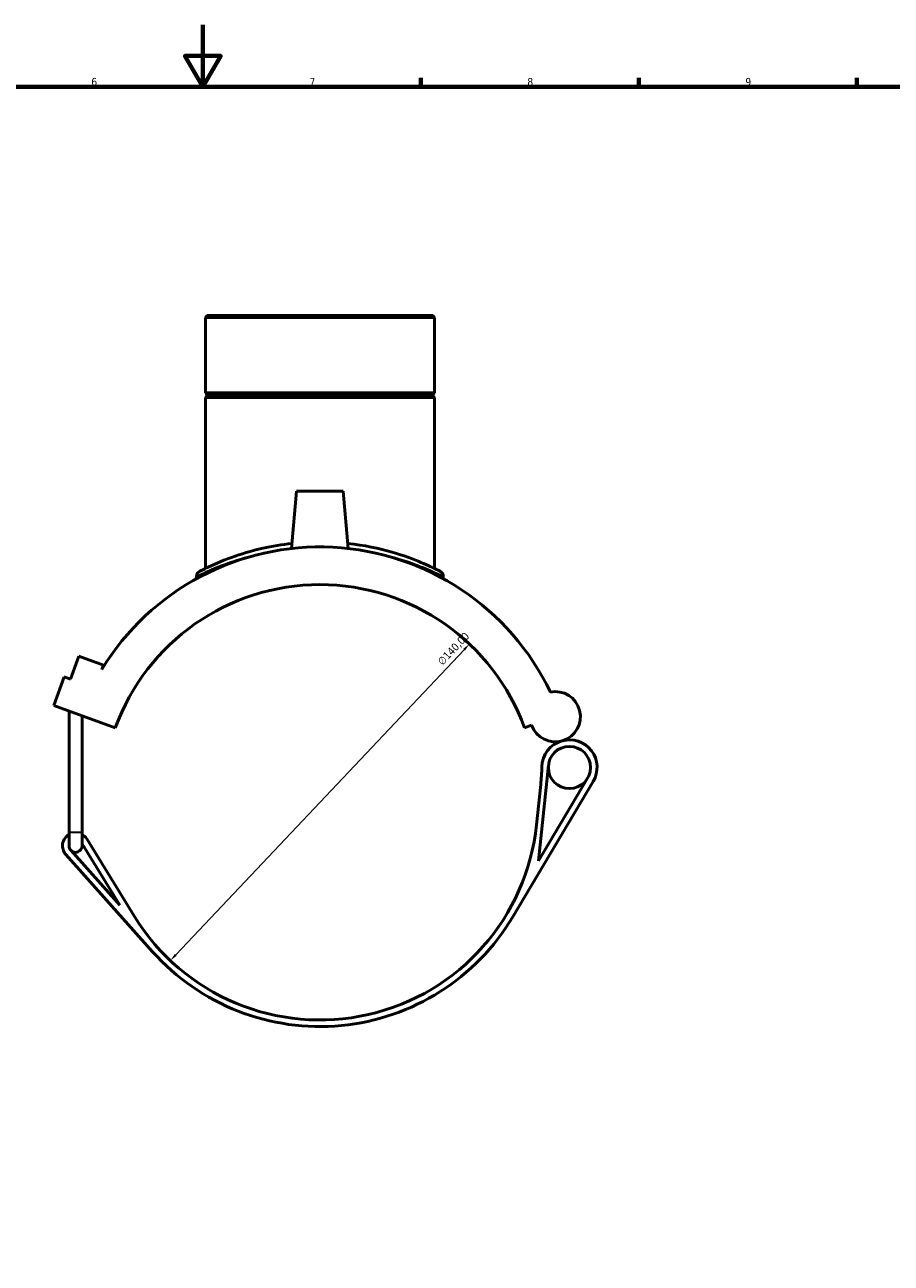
# Model space of a CAD drawing. Header units: millimetres. Extents: x -15 to 1080, y -217 to 1281.
# Tile 5 of 8: x 363 to 642, y 196 to 594. Entities that reach past the tile are written whole.
import ezdxf

# ---------------------------------------------------------------- set-up
doc = ezdxf.new("R2010")
doc.units = ezdxf.units.MM
for name, color, linetype, lineweight in [('Border (ISO)', 7, 'Continuous', 70), ('Dimension (ISO)', 7, 'Continuous', 25), ('Visible (ISO)', 7, 'Continuous', 50), ('Visible Narrow (ISO)', 7, 'Continuous', 35)]:
    doc.layers.add(name, color=color, linetype=linetype, lineweight=lineweight)
doc.styles.add('Note Text (ISO)', font='tahoma.ttf')
doc.dimstyles.new('Default (ISO)', dxfattribs={"dimtxt": 2.5, "dimasz": 2.5, "dimexe": 3.175, "dimexo": 0, "dimgap": 0.762, "dimtad": 1, "dimrnd": 1e-08, "dimzin": 0, "dimtxsty": 'Note Text (ISO)', "dimcen": 0.09, "dimdle": 10, "dimclrd": 256, "dimclre": 256, "dimclrt": 232, "dimazin": 0, "dimtfac": 1.40208, "dimtmove": 0, "dimatfit": 3, "dimfxl": 1, "dimtolj": 1, "dimtzin": 0, "dimlwd": -1, "dimlwe": -1, "dimarcsym": 0})

# ---------------------------------------------------------------- blocks, each defined once
blk = doc.blocks.new('Borders Default Border')
at = {"layer": 'Border (ISO)'}
for p, q in [((490.58, 574), (490.58, 576.9)), ((560.67, 574), (560.67, 576.9)), ((630.75, 574), (630.75, 576.9))]:
    blk.add_line(p, q, dxfattribs=at)
at = {"layer": 'Border (ISO)', "flags": 128}
for points in [[(420.5, 594), (420.5, 574), (414.73, 584), (426.27, 584), (420.5, 574)], [(20, 20), (20, 574), (821, 574), (821, 20), (20, 20)]]:
    blk.add_lwpolyline(points, dxfattribs=at)
at = {"layer": 'Border (ISO)', "color": 232, "true_color": 0xca0064, "char_height": 2.5, "attachment_point": 7, "style": 'Note Text (ISO)'}
for s, insert in [('6', (384.66, 574.35)), ('7', (454.77, 574.4)), ('8', (524.81, 574.34)), ('9', (594.88, 574.35))]:
    blk.add_mtext(s, dxfattribs=dict(at, insert=insert))
blk = doc.blocks.new('*D6')
at = {"layer": 'Defpoints', "color": 0, "transparency": 16777216}
for p in [(506.2, 394.87), (410.08, 293.08)]:
    blk.add_point(p, dxfattribs=at)
at = {"layer": 'Dimension (ISO)', "transparency": 16777216}
blk.add_line((411.79, 294.9), (504.48, 393.05), dxfattribs=at)
for points in [[(504.18, 393.34), (504.78, 392.77), (506.2, 394.87)], [(411.49, 295.19), (412.1, 294.62), (410.08, 293.08)]]:
    blk.add_solid(points, dxfattribs=at)
at = {"layer": 'Dimension (ISO)', "color": 232, "true_color": 0xca0064, "transparency": 16777216, "insert": (495.7, 389.54), "char_height": 2.5, "attachment_point": 1, "rotation": 46.6398, "style": 'Note Text (ISO)'}
blk.add_mtext('\\A1;∅140,00', dxfattribs=at)

msp = doc.modelspace()

# ---------------------------------------------------------------- linework, layer by layer
at = {"layer": 'Visible (ISO)'}
for p, q in [((421.878, 500.477), (421.311, 499.911)), ((494.964, 499.911), (421.311, 499.911)), ((421.311, 499.911), (421.311, 475.644)), ((421.878, 500.477), (494.397, 500.477)), ((494.397, 500.477), (494.964, 499.911)), ((494.964, 499.911), (494.964, 475.644)), ((421.311, 475.644), (494.964, 475.644)), ((421.811, 475.144), (421.311, 475.644)), ((421.811, 474.644), (421.311, 474.144)), ((494.964, 474.144), (421.311, 474.144)), ((421.311, 474.144), (421.311, 419.163)), ((421.811, 475.144), (494.464, 475.144)), ((421.811, 475.144), (421.811, 474.644)), ((494.464, 474.644), (421.811, 474.644)), ((494.464, 475.144), (494.964, 475.644)), ((494.464, 475.144), (494.464, 474.644)), ((494.464, 474.644), (494.964, 474.144)), ((494.964, 474.144), (494.964, 419.163)), ((450.638, 443.977), (449.028, 425.58)), ((465.638, 443.977), (450.638, 443.977)), ((465.638, 443.977), (467.247, 425.58)), ((418.478, 416.685), (418.478, 415.875)), ((497.797, 416.685), (497.797, 415.875)), ((377.951, 383.592), (380.632, 390.959)), ((380.632, 390.959), (388.526, 388.086)), ((388.526, 388.086), (388.026, 386.715)), ((372.625, 375.101), (375.977, 384.31)), ((375.977, 384.31), (377.951, 383.592)), ((372.625, 375.101), (392.359, 367.919)), ((377.501, 334.377), (377.501, 373.327)), ((381.701, 334.377), (381.701, 371.798)), ((523.916, 367.919), (526.193, 368.748)), ((528.419, 325.209), (531.596, 355.873)), ((520.108, 307.125), (545.981, 350.632)), ((544.176, 351.706), (528.419, 325.209)), ((529.107, 349.712), (527.765, 336.763)), ((377.501, 334.377), (377.501, 329.977)), ((381.701, 329.977), (381.701, 334.377)), ((381.701, 330.573), (393.839, 310.884)), ((398.551, 307.242), (383.176, 332.181)), ((376.469, 327.18), (404.364, 295.948)), ((393.839, 310.884), (378.035, 328.578))]:
    msp.add_line(p, q, dxfattribs=at)
msp.add_circle((538.344, 355.173), 6.785, dxfattribs=at)
for centre, radius, start, end in [((458.138, 343.977), 82.11, 25.58008, 148.63512), ((420.178, 416.685), 1.7, 117.56834, 180), ((496.097, 416.685), 1.7, 0, 62.43166), ((458.138, 343.977), 70, 20, 160), ((533.783, 371.51), 8.077, 200, 101.30588), ((538.344, 355.173), 8.885, 105.60145, 178.72626), ((538.344, 355.173), 8.885, 329.2607, 105.60145), ((459.479, 356.927), 70, 354.08409, 358.72626), ((458.138, 343.977), 70, 211.6539, 354.08409), ((379.601, 329.977), 4.2, 120, 221.77072), ((379.601, 329.977), 4.2, 31.6539, 60), ((379.601, 329.977), 2.1, 180, 221.77072), ((379.601, 329.977), 2.1, 221.77072, 0), ((458.138, 343.977), 72.1, 221.77072, 329.2607)]:
    msp.add_arc(centre, radius, start, end, dxfattribs=at)
for points, knots in [([(449.173, 427.214), (445.91, 426.861), (442.766, 426.328), (436.065, 424.828), (432.657, 423.785), (426.241, 421.474), (423.474, 420.21), (420.955, 418.992), (420.388, 418.705), (419.597, 418.3), (419.392, 418.193), (419.392, 418.192)], [19.1438354, 19.1438354, 19.1438354, 19.1438354, 20.140619, 20.140619, 21.4331266, 21.4331266, 23.0069958, 23.0069958, 23.6555986, 23.6555986, 24.3346087, 24.3346087, 24.3346087, 24.3346087]), ([(496.884, 418.192), (496.884, 418.192), (496.441, 418.427), (494.523, 419.386), (492.834, 420.207), (488.154, 422.177), (485.034, 423.349), (477.212, 425.613), (472.318, 426.651), (467.104, 427.216)], [12.1673036, 12.1673036, 12.1673036, 12.1673036, 13.1615772, 13.1615772, 14.3910284, 14.3910284, 15.7647707, 15.7647707, 17.3580788, 17.3580788, 17.3580788, 17.3580788])]:
    msp.add_open_spline(points, degree=3, knots=knots, dxfattribs=at)
at = {"layer": 'Visible Narrow (ISO)'}
msp.add_line((377.527, 334.377), (381.675, 334.377), dxfattribs=at)
msp.add_arc((496.097, 416.685), 1.7, 3.12158, 59.31008, dxfattribs=at)
for points, knots in [([(418.557, 416.725), (418.652, 416.772), (418.834, 416.863), (419.498, 417.188), (420.079, 417.469), (422.657, 418.662), (425.489, 419.9), (432.056, 422.165), (435.545, 423.187), (440.454, 424.239), (441.519, 424.447), (442.607, 424.638)], [-24.0956577, -24.0956577, -24.0956577, -24.0956577, -23.6555986, -23.6555986, -23.0069958, -23.0069958, -21.4331266, -21.4331266, -20.140619, -20.140619, -19.7945402, -19.7945402, -19.7945402, -19.7945402]), ([(473.664, 424.636), (476.625, 424.113), (479.418, 423.469), (485.668, 421.737), (488.861, 420.59), (493.651, 418.659), (495.381, 417.855), (497.133, 417.017), (497.554, 416.807), (497.719, 416.724)], [-16.7073759, -16.7073759, -16.7073759, -16.7073759, -15.7647707, -15.7647707, -14.3910284, -14.3910284, -13.1615772, -13.1615772, -12.4062547, -12.4062547, -12.4062547, -12.4062547])]:
    msp.add_open_spline(points, degree=3, knots=knots, dxfattribs=at)

# ---------------------------------------------------------------- block references
msp.add_blockref('Borders Default Border', (0, 0))

# ---------------------------------------------------------------- dimensions: what is measured, and where the dimension line sits
at = {"layer": 'Dimension (ISO)'}
dim = msp.add_diameter_dim_2p(p1=(410.077, 293.084), p2=(506.198, 394.871), dimstyle='Default (ISO)', override={"dimdec": 2, "dimlfac": 1, "dimtp": 0, "dimtm": 0, "dimtdec": 2, "dimatfit": 2}, dxfattribs=at)
dim.commit()
dim.dimension.update_dxf_attribs({"geometry": '*D6', "text_midpoint": (503.001, 391.485), "dimtype": 163})

doc.saveas('drawing.dxf')
